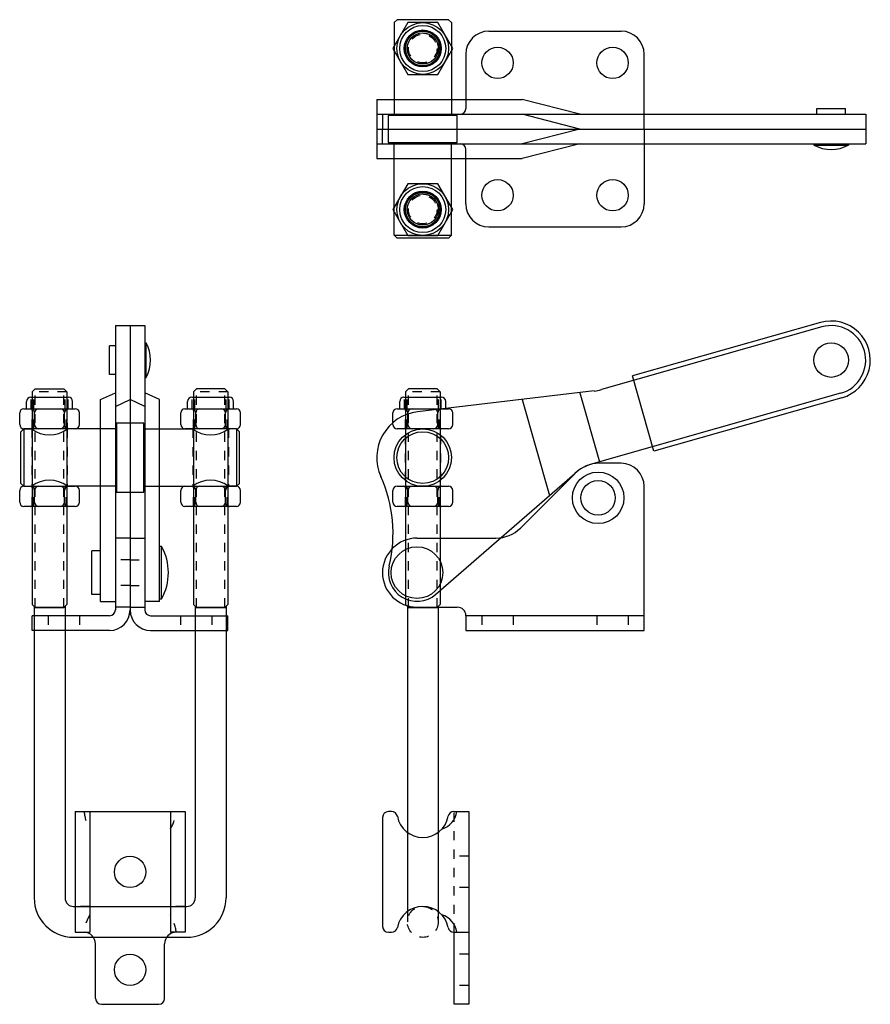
# Model space of a CAD drawing. Extents: x 51.1 to 60.3, y -13.2 to -2.5.
import ezdxf

# ---------------------------------------------------------------- set-up
doc = ezdxf.new("R2010")
doc.units = 0
doc.header["$LTSCALE"] = 0.25
doc.header["$MEASUREMENT"] = 0
doc.linetypes.add('DASHED2', pattern=[0.375, 0.25, -0.125])
doc.linetypes.add('HIDDENX2', pattern=[0.75, 0.5, -0.25])
doc.layers.add('DIM', color=7, linetype='CONTINUOUS')

msp = doc.modelspace()

# ---------------------------------------------------------------- linework, layer by layer
at = {"layer": 'DIM'}
for p, q in [((55.118, -2.577), (55.15, -2.545)), ((55.711, -2.545), (55.15, -2.545)), ((55.711, -2.545), (55.743, -2.577)), ((55.118, -2.577), (55.118, -3.585)), ((55.743, -2.577), (55.743, -3.585)), ((56.148, -2.67), (57.585, -2.67)), ((55.898, -2.92), (55.898, -3.51)), ((57.835, -3.733), (57.835, -2.92)), ((54.93, -3.413), (56.509, -3.413)), ((54.93, -3.413), (54.93, -4.053)), ((57.138, -3.573), (56.509, -3.413)), ((59.711, -3.51), (60.023, -3.51)), ((59.711, -3.573), (59.711, -3.51)), ((60.023, -3.573), (60.023, -3.51)), ((54.93, -3.573), (57.835, -3.573)), ((54.93, -3.573), (60.242, -3.573)), ((54.992, -3.573), (54.992, -3.733)), ((55.805, -3.585), (55.055, -3.585)), ((55.055, -3.585), (55.055, -3.88)), ((55.805, -3.88), (55.805, -3.585)), ((57.138, -3.733), (56.509, -3.573)), ((60.242, -3.573), (60.242, -3.893)), ((54.93, -3.733), (60.242, -3.733)), ((54.992, -3.733), (57.835, -3.733)), ((54.992, -3.893), (54.992, -3.733)), ((57.138, -3.733), (56.509, -3.893)), ((57.835, -3.733), (57.835, -4.546)), ((54.93, -3.893), (60.242, -3.893)), ((55.055, -3.88), (55.805, -3.88)), ((55.118, -4.888), (55.118, -3.88)), ((55.743, -4.888), (55.743, -3.88)), ((55.898, -4.546), (55.898, -3.956)), ((57.138, -3.893), (56.509, -4.053)), ((59.68, -3.893), (59.68, -3.908)), ((59.68, -3.908), (60.055, -3.908)), ((60.055, -3.893), (60.055, -3.908)), ((54.93, -4.053), (56.509, -4.053)), ((56.148, -4.796), (57.585, -4.796)), ((55.118, -4.888), (55.743, -4.888)), ((55.118, -4.888), (55.15, -4.92)), ((55.711, -4.92), (55.15, -4.92)), ((55.711, -4.92), (55.743, -4.888)), ((52.09, -5.869), (52.41, -5.869)), ((52.09, -5.869), (52.09, -7.365)), ((52.25, -5.869), (52.25, -7.365)), ((52.41, -5.869), (52.41, -7.365)), ((59.765, -5.883), (57.371, -6.564)), ((59.751, -5.835), (57.707, -6.416)), ((52.027, -6.4), (52.027, -6.088)), ((52.09, -6.088), (52.027, -6.088)), ((52.41, -6.056), (52.425, -6.056)), ((52.425, -6.431), (52.425, -6.056)), ((52.09, -6.4), (52.027, -6.4)), ((57.94, -7.234), (57.707, -6.416)), ((52.41, -6.431), (52.425, -6.431)), ((51.188, -6.587), (51.22, -6.555)), ((51.188, -6.587), (51.188, -8.898)), ((51.22, -6.555), (51.531, -6.555)), ((51.531, -6.555), (51.563, -6.587)), ((51.563, -6.587), (51.563, -8.898)), ((51.93, -6.672), (52.09, -6.598)), ((52.57, -6.672), (52.41, -6.598)), ((52.97, -6.555), (52.938, -6.587)), ((52.938, -6.587), (52.938, -8.898)), ((53.281, -6.555), (52.97, -6.555)), ((53.313, -6.587), (53.281, -6.555)), ((53.313, -6.587), (53.313, -8.898)), ((55.275, -6.555), (55.243, -6.587)), ((55.243, -6.587), (55.243, -8.898)), ((55.586, -6.555), (55.275, -6.555)), ((57.293, -6.579), (55.372, -6.806)), ((55.618, -6.587), (55.586, -6.555)), ((55.618, -6.587), (55.618, -8.898)), ((57.138, -6.598), (57.351, -7.349)), ((59.97, -6.604), (57.273, -7.371)), ((51.125, -6.772), (51.125, -6.692)), ((51.17, -6.647), (51.58, -6.647)), ((51.625, -6.772), (51.625, -6.692)), ((51.93, -8.865), (51.93, -6.672)), ((52.09, -6.746), (52.25, -6.672)), ((52.41, -6.746), (52.25, -6.672)), ((52.57, -8.865), (52.57, -6.672)), ((52.875, -6.772), (52.875, -6.692)), ((52.92, -6.647), (53.33, -6.647)), ((53.375, -6.772), (53.375, -6.692)), ((55.18, -6.772), (55.18, -6.692)), ((55.225, -6.647), (55.635, -6.647)), ((55.68, -6.772), (55.68, -6.692)), ((56.509, -6.672), (56.806, -7.715)), ((59.984, -6.652), (57.94, -7.234)), ((51.051, -6.945), (51.051, -6.817)), ((51.096, -6.772), (51.655, -6.772)), ((51.213, -6.945), (51.213, -6.817)), ((51.537, -6.945), (51.537, -6.817)), ((51.7, -6.945), (51.7, -6.817)), ((52.801, -6.945), (52.801, -6.817)), ((52.846, -6.772), (53.405, -6.772)), ((52.963, -6.945), (52.963, -6.817)), ((53.287, -6.945), (53.287, -6.817)), ((53.45, -6.945), (53.45, -6.817)), ((55.106, -6.945), (55.106, -6.817)), ((55.151, -6.772), (55.71, -6.772)), ((55.268, -6.945), (55.268, -6.817)), ((55.592, -6.945), (55.592, -6.817)), ((55.755, -6.945), (55.755, -6.817)), ((52.103, -6.928), (52.103, -7.678)), ((52.398, -6.928), (52.103, -6.928)), ((52.398, -7.678), (52.398, -6.928)), ((51.095, -6.99), (51.063, -7.022)), ((51.063, -7.583), (51.063, -7.022)), ((51.095, -6.99), (51.095, -7.615)), ((51.095, -6.99), (51.182, -6.99)), ((51.655, -6.99), (51.096, -6.99)), ((52.103, -6.99), (51.568, -6.99)), ((52.398, -6.99), (52.932, -6.99)), ((53.405, -6.99), (52.846, -6.99)), ((53.406, -6.99), (53.318, -6.99)), ((53.406, -6.99), (53.406, -7.615)), ((53.406, -6.99), (53.438, -7.022)), ((53.438, -7.583), (53.438, -7.022)), ((55.71, -6.99), (55.151, -6.99)), ((52.09, -7.365), (52.09, -8.958)), ((52.25, -7.365), (52.25, -8.958)), ((52.25, -7.365), (52.25, -8.958)), ((52.41, -7.365), (52.41, -8.958)), ((57.585, -7.365), (57.349, -7.365)), ((55.572, -8.788), (57.082, -7.475)), ((56.491, -8.068), (57.084, -7.474)), ((51.063, -7.583), (51.095, -7.615)), ((53.438, -7.583), (53.406, -7.615)), ((51.051, -7.788), (51.051, -7.66)), ((51.095, -7.615), (51.182, -7.615)), ((51.096, -7.615), (51.655, -7.615)), ((51.213, -7.788), (51.213, -7.66)), ((51.537, -7.788), (51.537, -7.66)), ((52.103, -7.615), (51.568, -7.615)), ((51.7, -7.788), (51.7, -7.66)), ((52.103, -7.678), (52.398, -7.678)), ((52.398, -7.615), (52.932, -7.615)), ((52.801, -7.788), (52.801, -7.66)), ((52.846, -7.615), (53.405, -7.615)), ((52.963, -7.788), (52.963, -7.66)), ((53.287, -7.788), (53.287, -7.66)), ((53.406, -7.615), (53.318, -7.615)), ((53.45, -7.788), (53.45, -7.66)), ((55.106, -7.788), (55.106, -7.66)), ((55.151, -7.615), (55.71, -7.615)), ((55.268, -7.788), (55.268, -7.66)), ((55.592, -7.788), (55.592, -7.66)), ((55.755, -7.788), (55.755, -7.66)), ((57.835, -9.181), (57.835, -7.615)), ((51.655, -7.833), (51.096, -7.833)), ((53.405, -7.833), (52.846, -7.833)), ((55.71, -7.833), (55.151, -7.833)), ((52.25, -8.178), (52.09, -8.178)), ((52.25, -8.178), (52.41, -8.178)), ((55.367, -8.178), (56.225, -8.178)), ((51.93, -8.315), (51.834, -8.315)), ((51.834, -8.79), (51.834, -8.315)), ((52.57, -8.267), (52.593, -8.267)), ((52.593, -8.838), (52.593, -8.267)), ((54.992, -8.553), (54.992, -8.553)), ((51.93, -8.79), (51.834, -8.79)), ((51.93, -8.865), (52.09, -8.865)), ((52.57, -8.865), (52.41, -8.865)), ((52.57, -8.838), (52.593, -8.838)), ((51.22, -8.93), (51.188, -8.898)), ((51.208, -8.918), (51.208, -12.087)), ((51.543, -8.93), (51.208, -8.93)), ((51.22, -8.93), (51.531, -8.93)), ((51.563, -8.898), (51.531, -8.93)), ((51.543, -8.918), (51.543, -12.087)), ((52.25, -8.928), (52.09, -8.928)), ((52.25, -8.928), (52.41, -8.928)), ((52.938, -8.898), (52.97, -8.93)), ((52.958, -8.918), (52.958, -12.087)), ((52.958, -8.93), (53.293, -8.93)), ((53.281, -8.93), (52.97, -8.93)), ((53.281, -8.93), (53.313, -8.898)), ((53.293, -8.918), (53.293, -12.087)), ((55.243, -8.898), (55.275, -8.93)), ((55.263, -8.918), (55.263, -12.348)), ((55.263, -8.93), (55.598, -8.93)), ((55.586, -8.93), (55.275, -8.93)), ((55.367, -8.928), (55.805, -8.928)), ((55.586, -8.93), (55.618, -8.898)), ((55.598, -8.918), (55.598, -12.348)), ((52.027, -9.021), (51.187, -9.021)), ((51.187, -9.181), (51.187, -9.021)), ((52.473, -9.021), (53.313, -9.021)), ((53.313, -9.181), (53.313, -9.021)), ((57.835, -9.021), (55.898, -9.021)), ((55.898, -9.021), (55.898, -9.181)), ((57.436, -9.021), (57.436, -9.021)), ((52.027, -9.181), (51.187, -9.181)), ((52.473, -9.181), (53.313, -9.181)), ((55.898, -9.181), (57.835, -9.181)), ((51.653, -11.149), (51.813, -11.149)), ((51.653, -11.149), (51.653, -12.461)), ((51.813, -11.149), (51.813, -12.461)), ((51.813, -11.149), (52.848, -11.149)), ((52.688, -11.149), (52.688, -12.461)), ((52.848, -11.149), (52.848, -12.461)), ((54.993, -11.212), (54.993, -12.398)), ((55.092, -11.149), (55.056, -11.149)), ((55.768, -11.149), (55.93, -11.149)), ((55.93, -11.149), (55.93, -13.243)), ((51.636, -12.18), (52.865, -12.18)), ((51.636, -12.515), (52.865, -12.515)), ((51.653, -12.461), (51.813, -12.461)), ((52.848, -12.461), (52.688, -12.461)), ((55.056, -12.461), (55.092, -12.461)), ((55.768, -12.461), (55.93, -12.461)), ((55.768, -12.461), (55.77, -12.461)), ((55.77, -13.243), (55.77, -12.461)), ((51.875, -13.18), (51.875, -12.586)), ((52.625, -13.18), (52.625, -12.586)), ((51.938, -13.243), (52.562, -13.243)), ((55.93, -13.243), (55.77, -13.243))]:
    msp.add_line(p, q, dxfattribs=at)
at = {"layer": 'DIM', "linetype": 'DASHED2'}
for p, q in [((51.563, -6.587), (51.188, -6.587)), ((51.22, -8.93), (51.22, -6.587)), ((51.531, -8.93), (51.531, -6.587)), ((53.313, -6.587), (52.938, -6.587)), ((52.97, -8.93), (52.97, -6.587)), ((53.281, -8.93), (53.281, -6.587)), ((55.618, -6.587), (55.243, -6.587)), ((55.275, -8.93), (55.275, -6.587)), ((55.586, -8.93), (55.586, -6.587)), ((51.175, -6.772), (51.175, -6.647)), ((51.188, -6.647), (51.563, -6.647)), ((51.205, -6.772), (51.205, -6.647)), ((51.545, -6.772), (51.545, -6.647)), ((51.576, -6.772), (51.576, -6.647)), ((52.925, -6.772), (52.925, -6.647)), ((52.955, -6.772), (52.955, -6.647)), ((53.295, -6.772), (53.295, -6.647)), ((53.326, -6.772), (53.326, -6.647)), ((55.23, -6.772), (55.23, -6.647)), ((55.26, -6.772), (55.26, -6.647)), ((55.6, -6.772), (55.6, -6.647)), ((55.631, -6.772), (55.631, -6.647)), ((51.188, -6.99), (51.188, -6.772)), ((51.205, -6.99), (51.205, -6.772)), ((51.545, -6.99), (51.545, -6.772)), ((51.562, -6.99), (51.562, -6.772)), ((52.938, -6.99), (52.938, -6.772)), ((52.955, -6.99), (52.955, -6.772)), ((53.295, -6.99), (53.295, -6.772)), ((53.312, -6.99), (53.312, -6.772)), ((55.243, -6.99), (55.243, -6.772)), ((55.26, -6.99), (55.26, -6.772)), ((55.6, -6.99), (55.6, -6.772)), ((55.617, -6.99), (55.617, -6.772)), ((51.182, -6.99), (51.182, -7.615)), ((51.568, -6.99), (51.568, -7.615)), ((52.932, -6.99), (52.932, -7.615)), ((53.318, -6.99), (53.318, -7.615)), ((55.237, -7.057), (55.237, -7.548)), ((55.623, -7.057), (55.623, -7.548)), ((51.188, -7.833), (51.188, -7.615)), ((51.205, -7.833), (51.205, -7.615)), ((51.545, -7.833), (51.545, -7.615)), ((51.562, -7.833), (51.562, -7.615)), ((52.938, -7.833), (52.938, -7.615)), ((52.955, -7.833), (52.955, -7.615)), ((53.295, -7.833), (53.295, -7.615)), ((53.312, -7.833), (53.312, -7.615)), ((55.243, -7.833), (55.243, -7.615)), ((55.26, -7.833), (55.26, -7.615)), ((55.6, -7.833), (55.6, -7.615)), ((55.617, -7.833), (55.617, -7.615)), ((52.25, -8.412), (52.09, -8.412)), ((52.25, -8.412), (52.41, -8.412)), ((52.25, -8.694), (52.09, -8.694)), ((52.25, -8.694), (52.41, -8.694)), ((51.36, -9.021), (51.36, -9.181)), ((51.702, -9.021), (51.702, -9.181)), ((52.798, -9.021), (52.798, -9.181)), ((53.14, -9.021), (53.14, -9.181)), ((56.071, -9.021), (56.071, -9.181)), ((56.413, -9.021), (56.413, -9.181)), ((57.321, -9.021), (57.321, -9.181)), ((57.663, -9.021), (57.663, -9.181)), ((55.77, -12.461), (55.77, -11.149)), ((55.93, -11.635), (55.77, -11.635)), ((55.93, -11.975), (55.77, -11.975)), ((51.653, -12.18), (51.813, -12.18)), ((51.813, -12.18), (51.653, -12.18)), ((52.688, -12.18), (52.848, -12.18)), ((52.848, -12.18), (52.688, -12.18)), ((55.93, -12.698), (55.77, -12.698)), ((55.93, -13.038), (55.77, -13.038))]:
    msp.add_line(p, q, dxfattribs=at)
at = {"layer": 'DIM', "linetype": 'HIDDENX2'}
for p, q in [((51.185, -6.93), (51.185, -6.99)), ((51.565, -6.93), (51.565, -6.99))]:
    msp.add_line(p, q, dxfattribs=at)
at = {"layer": 'DIM'}
for points in [[(55.268, -2.577), (55.106, -2.858), (55.268, -3.139), (55.592, -3.139), (55.755, -2.858), (55.592, -2.577)], [(55.268, -4.327), (55.106, -4.608), (55.268, -4.889), (55.592, -4.889), (55.755, -4.608), (55.592, -4.327)]]:
    msp.add_lwpolyline(points, close=True, dxfattribs=at)
for centre, radius in [((55.43, -2.858), 0.281), ((55.43, -2.858), 0.25), ((55.43, -2.858), 0.201), ((55.43, -2.858), 0.193), ((55.43, -2.858), 0.19), ((55.43, -2.858), 0.188), ((55.43, -2.858), 0.187), ((55.43, -2.858), 0.17), ((56.242, -3.014), 0.171), ((57.492, -3.014), 0.171), ((55.43, -4.608), 0.281), ((55.43, -4.608), 0.25), ((56.242, -4.452), 0.171), ((57.492, -4.452), 0.171), ((55.43, -4.608), 0.201), ((55.43, -4.608), 0.193), ((55.43, -4.608), 0.188), ((55.43, -4.608), 0.187), ((55.43, -4.608), 0.17), ((59.867, -6.244), 0.187), ((55.43, -7.303), 0.312), ((55.43, -7.303), 0.312), ((55.43, -7.303), 0.281), ((57.335, -7.74), 0.28), ((57.335, -7.74), 0.187), ((55.367, -8.553), 0.281), ((52.25, -11.805), 0.17), ((52.25, -12.868), 0.17)]:
    msp.add_circle(centre, radius, dxfattribs=at)
at = {"layer": 'DIM', "linetype": 'DASHED2'}
for centre, radius in [((55.43, -2.858), 0.168), ((55.43, -2.858), 0.155), ((55.43, -4.608), 0.168), ((55.43, -4.608), 0.155), ((55.43, -12.348), 0.168)]:
    msp.add_circle(centre, radius, dxfattribs=at)
at = {"layer": 'DIM'}
for centre, radius, start, end in [((56.148, -2.92), 0.25, 90, 180), ((57.585, -2.92), 0.25, 0, 90), ((55.835, -3.51), 0.063, 270, 0), ((55.835, -3.956), 0.063, 0, 90), ((59.867, -3.565), 0.39, 241.2813, 298.7187), ((56.148, -4.546), 0.25, 180, 270), ((57.585, -4.546), 0.25, 270, 0), ((59.867, -6.244), 0.425, 285.8776, 105.8776), ((59.867, -6.244), 0.375, 285.8775, 105.8775), ((52.083, -6.244), 0.39, 331.2813, 28.7187), ((57.234, -6.083), 0.5, 276.7289, 285.8775), ((51.17, -6.692), 0.045, 90, 180), ((51.58, -6.692), 0.045, 0, 90), ((52.92, -6.692), 0.045, 90, 180), ((53.33, -6.692), 0.045, 0, 90), ((55.225, -6.692), 0.045, 90, 180), ((55.635, -6.692), 0.045, 0, 90), ((51.096, -6.817), 0.045, 90, 180), ((51.168, -6.817), 0.045, 0, 90), ((51.258, -6.817), 0.045, 90, 180), ((51.492, -6.817), 0.045, 0, 90), ((51.582, -6.817), 0.045, 90, 180), ((51.655, -6.817), 0.045, 0, 90), ((52.846, -6.817), 0.045, 90, 180), ((52.918, -6.817), 0.045, 0, 90), ((53.008, -6.817), 0.045, 90, 180), ((53.242, -6.817), 0.045, 0, 90), ((53.332, -6.817), 0.045, 90, 180), ((53.405, -6.817), 0.045, 0, 90), ((55.43, -7.303), 0.5, 96.7289, 204.247), ((55.151, -6.817), 0.045, 90, 180), ((55.223, -6.817), 0.045, 0, 90), ((55.313, -6.817), 0.045, 90, 180), ((55.547, -6.817), 0.045, 0, 90), ((55.637, -6.817), 0.045, 90, 180), ((55.71, -6.817), 0.045, 0, 90), ((51.096, -6.945), 0.045, 180, 270), ((51.168, -6.945), 0.045, 270, 0), ((51.258, -6.945), 0.045, 180, 270), ((51.492, -6.945), 0.045, 270, 0), ((51.582, -6.945), 0.045, 180, 270), ((51.655, -6.945), 0.045, 270, 0), ((52.846, -6.945), 0.045, 180, 270), ((52.918, -6.945), 0.045, 270, 0), ((53.008, -6.945), 0.045, 180, 270), ((53.242, -6.945), 0.045, 270, 0), ((53.332, -6.945), 0.045, 180, 270), ((53.405, -6.945), 0.045, 270, 0), ((55.151, -6.945), 0.045, 180, 270), ((55.223, -6.945), 0.045, 270, 0), ((55.313, -6.945), 0.045, 180, 270), ((55.547, -6.945), 0.045, 270, 0), ((55.637, -6.945), 0.045, 180, 270), ((55.71, -6.945), 0.045, 270, 0), ((51.375, -6.744), 0.313, 231.8589, 308.1411), ((53.125, -6.744), 0.313, 231.8589, 308.1411), ((57.41, -7.852), 0.5, 105.8775, 131.0108), ((57.349, -7.74), 0.375, 90, 135), ((57.585, -7.615), 0.25, 0, 90), ((51.375, -7.861), 0.313, 51.8589, 128.1411), ((53.125, -7.861), 0.313, 51.8589, 128.1411), ((53.607, -8.124), 1.5, 346.316, 24.247), ((51.096, -7.66), 0.045, 90, 180), ((51.168, -7.66), 0.045, 0, 90), ((51.258, -7.66), 0.045, 90, 180), ((51.492, -7.66), 0.045, 0, 90), ((51.582, -7.66), 0.045, 90, 180), ((51.655, -7.66), 0.045, 0, 90), ((52.846, -7.66), 0.045, 90, 180), ((52.918, -7.66), 0.045, 0, 90), ((53.008, -7.66), 0.045, 90, 180), ((53.242, -7.66), 0.045, 0, 90), ((53.332, -7.66), 0.045, 90, 180), ((53.405, -7.66), 0.045, 0, 90), ((55.151, -7.66), 0.045, 90, 180), ((55.223, -7.66), 0.045, 0, 90), ((55.313, -7.66), 0.045, 90, 180), ((55.547, -7.66), 0.045, 0, 90), ((55.637, -7.66), 0.045, 90, 180), ((55.71, -7.66), 0.045, 0, 90), ((51.096, -7.788), 0.045, 180, 270), ((51.168, -7.788), 0.045, 270, 0), ((51.258, -7.788), 0.045, 180, 270), ((51.492, -7.788), 0.045, 270, 0), ((51.582, -7.788), 0.045, 180, 270), ((51.655, -7.788), 0.045, 270, 0), ((52.846, -7.788), 0.045, 180, 270), ((52.918, -7.788), 0.045, 270, 0), ((53.008, -7.788), 0.045, 180, 270), ((53.242, -7.788), 0.045, 270, 0), ((53.332, -7.788), 0.045, 180, 270), ((53.405, -7.788), 0.045, 270, 0), ((55.151, -7.788), 0.045, 180, 270), ((55.223, -7.788), 0.045, 270, 0), ((55.313, -7.788), 0.045, 180, 270), ((55.547, -7.788), 0.045, 270, 0), ((55.637, -7.788), 0.045, 180, 270), ((55.71, -7.788), 0.045, 270, 0), ((56.225, -7.803), 0.375, 270, 315), ((55.367, -8.553), 0.375, 90, 180), ((52.071, -8.553), 0.595, 331.2813, 28.7187), ((55.367, -8.553), 0.375, 180, 270), ((55.367, -8.553), 0.312, 166.316, 311.0108), ((52.027, -8.958), 0.063, 270, 0), ((52.027, -8.958), 0.223, 270, 0), ((52.473, -8.958), 0.223, 180, 270), ((52.473, -8.958), 0.063, 180, 270), ((55.805, -9.021), 0.093, 0, 90), ((55.056, -11.212), 0.063, 90, 180), ((55.092, -11.212), 0.063, 10.5527, 90), ((55.43, -11.149), 0.281, 190.5527, 349.4473), ((55.573, -11.12), 0.228, 286.6956, 352.6529), ((55.768, -11.212), 0.063, 90, 169.4473), ((51.636, -12.087), 0.428, 180, 270), ((51.636, -12.087), 0.093, 180, 270), ((52.865, -12.087), 0.428, 270, 0), ((52.865, -12.087), 0.093, 270, 0), ((55.43, -12.461), 0.281, 10.5527, 169.4473), ((55.573, -12.49), 0.228, 7.3471, 73.3044), ((55.056, -12.398), 0.063, 180, 270), ((55.092, -12.398), 0.063, 270, 349.4473), ((55.768, -12.398), 0.063, 190.5527, 270), ((51.75, -12.586), 0.125, 0, 90), ((52.75, -12.586), 0.125, 90, 180), ((51.938, -13.18), 0.063, 180, 270), ((52.562, -13.18), 0.063, 270, 0)]:
    msp.add_arc(centre, radius, start, end, dxfattribs=at)
at = {"layer": 'DIM', "linetype": 'DASHED2'}
for centre, start, end in [((52.173, -11.114), 184.7214, 211.8754), ((52.328, -11.114), 328.1246, 355.2786), ((52.173, -12.496), 148.1246, 175.2786), ((52.328, -12.496), 4.7214, 31.8754)]:
    msp.add_arc(centre, 0.424, start, end, dxfattribs=at)

doc.saveas('drawing.dxf')
